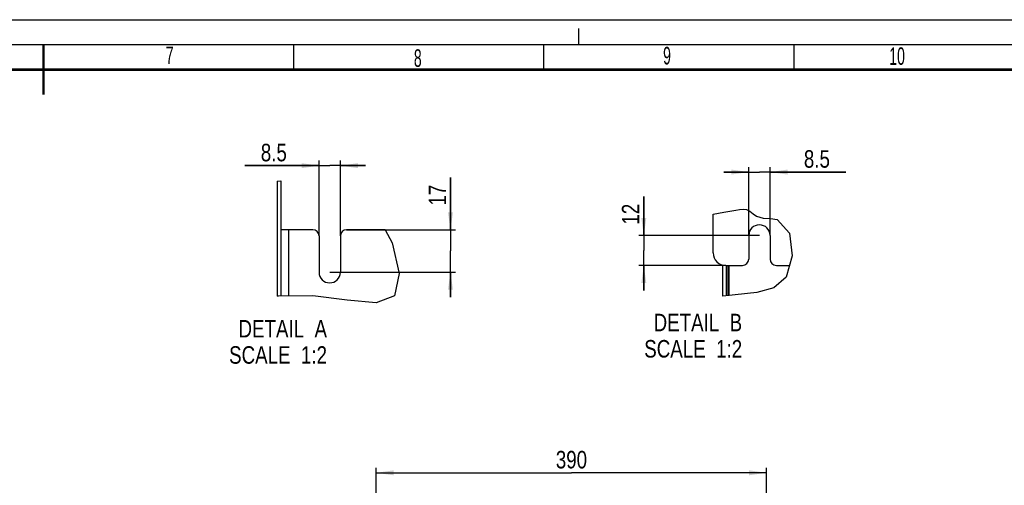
# Model space of a CAD drawing. Header units: millimetres. Extents: x 0 to 594, y 0 to 420.
# Tile 25 of 40: x 297 to 494, y 327 to 420. Entities that reach past the tile are written whole.
import ezdxf

# ---------------------------------------------------------------- set-up
doc = ezdxf.new("R2010")
doc.units = ezdxf.units.MM
doc.header["$LTSCALE"] = 32.67
doc.linetypes.add('DASHED', pattern=[0.2, 0.1, -0.1])
doc.layers.get('0').update_dxf_attribs({"linetype": 'CONTINUOUS'})
doc.layers.add('02___PRT_ALL_AXES', color=7, linetype='CONTINUOUS')
doc.layers.add('ROUNDS', color=7, linetype='CONTINUOUS')
doc.styles.get("Standard").update_dxf_attribs({"font": 'txt', "width": 0.8})
doc.styles.add('TEXTSTYLE_2', font='txt', dxfattribs={"width": 0.6})
doc.dimstyles.new('DIMSTYLE_2', dxfattribs={"dimtxt": 3.5, "dimasz": 3.5, "dimexe": 1, "dimexo": 0, "dimgap": 0.875, "dimtad": 1, "dimdec": 0, "dimlfac": 5, "dimdsep": 46, "dimtxsty": 'STANDARD', "dimblk": '_FILLED', "dimblk1": '_FILLED', "dimblk2": '_FILLED', "dimcen": 0.09, "dimclrt": 5, "dimadec": 0, "dimazin": 0, "dimtp": 0.01, "dimtm": 0.01, "dimtfac": 1, "dimtdec": 0, "dimtofl": 0, "dimtmove": 0, "dimatfit": 3, "dimldrblk": '_FILLED', "dimfxl": 1, "dimtolj": 1, "dimarcsym": 0})
doc.dimstyles.new('DIMSTYLE_3', dxfattribs={"dimtxt": 3.5, "dimasz": 3.5, "dimexe": 1, "dimexo": 0, "dimgap": 0.875, "dimtad": 1, "dimlfac": 2, "dimdsep": 46, "dimtxsty": 'STANDARD', "dimblk": '_FILLED', "dimblk1": '_FILLED', "dimblk2": '_FILLED', "dimcen": 0.09, "dimclrt": 5, "dimadec": 0, "dimazin": 0, "dimtp": 0.01, "dimtm": 0.01, "dimtfac": 1, "dimtofl": 0, "dimtmove": 0, "dimatfit": 3, "dimldrblk": '_FILLED', "dimfxl": 1, "dimtolj": 1, "dimarcsym": 0})

# ---------------------------------------------------------------- blocks, each defined once
blk = doc.blocks.new('_FILLED')
at = {"color": 0, "linetype": 'BYBLOCK'}
blk.add_solid([(0, 0), (-1, 0.143), (-1, -0.143)], dxfattribs=at)
blk = doc.blocks.new('*D8')
at = {"color": 2, "linetype": 'CONTINUOUS'}
for p, q in [((368.5, 310.46), (368.5, 330.42)), ((368.5, 329.42), (407.5, 329.42)), ((446.5, 329.42), (407.5, 329.42)), ((446.5, 310.46), (446.5, 330.42))]:
    blk.add_line(p, q, dxfattribs=at)
at = {"color": 2, "linetype": 'CONTINUOUS', "xscale": 3.5, "yscale": 3.5, "zscale": 3.5, "rotation": 180}
blk.add_blockref('_FILLED', (368.5, 329.42), dxfattribs=at)
at = {"color": 2, "linetype": 'CONTINUOUS', "xscale": 3.5, "yscale": 3.5, "zscale": 3.5}
blk.add_blockref('_FILLED', (446.5, 329.42), dxfattribs=at)
at = {"color": 5, "linetype": 'CONTINUOUS', "insert": (407.5, 333.8), "char_height": 3.5, "width": 8.4, "attachment_point": 2, "line_spacing_factor": 0.9}
blk.add_mtext('390', dxfattribs=at)
blk = doc.blocks.new('*D10')
at = {"color": 2, "linetype": 'CONTINUOUS'}
for p, q in [((383.33, 378.01), (383.33, 388.44)), ((383.33, 388.44), (383.33, 373.76)), ((362.57, 378.01), (384.33, 378.01)), ((383.33, 364.51), (383.33, 373.76)), ((359.19, 369.51), (384.33, 369.51)), ((383.33, 369.51), (383.33, 364.51))]:
    blk.add_line(p, q, dxfattribs=at)
at = {"color": 2, "linetype": 'CONTINUOUS', "xscale": 3.5, "yscale": 3.5, "zscale": 3.5}
for p, rotation in [((383.33, 378.01), 270), ((383.33, 369.51), 90)]:
    blk.add_blockref('_FILLED', p, dxfattribs=dict(at, rotation=rotation))
at = {"color": 5, "linetype": 'CONTINUOUS', "insert": (378.96, 382.84), "char_height": 3.5, "width": 5.6, "attachment_point": 1, "rotation": 90, "line_spacing_factor": 0.9}
blk.add_mtext('17', dxfattribs=at)
blk = doc.blocks.new('*D11')
at = {"color": 2, "linetype": 'CONTINUOUS'}
for p, q in [((357.07, 376.76), (357.07, 391.82)), ((361.32, 376.76), (361.32, 391.82)), ((357.07, 390.82), (342.23, 390.82)), ((342.23, 390.82), (359.19, 390.82)), ((366.32, 390.82), (359.19, 390.82)), ((361.32, 390.82), (366.32, 390.82))]:
    blk.add_line(p, q, dxfattribs=at)
at = {"color": 2, "linetype": 'CONTINUOUS', "xscale": 3.5, "yscale": 3.5, "zscale": 3.5}
blk.add_blockref('_FILLED', (357.07, 390.82), dxfattribs=at)
at = {"color": 2, "linetype": 'CONTINUOUS', "xscale": 3.5, "yscale": 3.5, "zscale": 3.5, "rotation": 180}
blk.add_blockref('_FILLED', (361.32, 390.82), dxfattribs=at)
at = {"color": 5, "linetype": 'CONTINUOUS', "insert": (350.63, 395.19), "char_height": 3.5, "width": 8.4, "attachment_point": 3, "line_spacing_factor": 0.9}
blk.add_mtext('8.5', dxfattribs=at)
blk = doc.blocks.new('*D12')
at = {"color": 2, "linetype": 'CONTINUOUS'}
for p, q in [((421.96, 376.86), (421.96, 384.63)), ((421.96, 384.63), (421.96, 373.86)), ((445.07, 376.86), (420.96, 376.86)), ((421.96, 365.86), (421.96, 373.86)), ((438.32, 370.86), (420.96, 370.86)), ((421.96, 370.86), (421.96, 365.86))]:
    blk.add_line(p, q, dxfattribs=at)
at = {"color": 2, "linetype": 'CONTINUOUS', "xscale": 3.5, "yscale": 3.5, "zscale": 3.5}
for p, rotation in [((421.96, 376.86), 270), ((421.96, 370.86), 90)]:
    blk.add_blockref('_FILLED', p, dxfattribs=dict(at, rotation=rotation))
at = {"color": 5, "linetype": 'CONTINUOUS', "insert": (417.58, 379.03), "char_height": 3.5, "width": 5.6, "attachment_point": 1, "rotation": 90, "line_spacing_factor": 0.9}
blk.add_mtext('12', dxfattribs=at)
blk = doc.blocks.new('*D13')
at = {"color": 2, "linetype": 'CONTINUOUS'}
for p, q in [((442.94, 376.86), (442.94, 390.54)), ((447.19, 376.86), (447.19, 390.54)), ((442.94, 389.54), (437.94, 389.54)), ((437.94, 389.54), (445.07, 389.54)), ((462.35, 389.54), (445.07, 389.54)), ((447.19, 389.54), (462.35, 389.54))]:
    blk.add_line(p, q, dxfattribs=at)
at = {"color": 2, "linetype": 'CONTINUOUS', "xscale": 3.5, "yscale": 3.5, "zscale": 3.5}
blk.add_blockref('_FILLED', (442.94, 389.54), dxfattribs=at)
at = {"color": 2, "linetype": 'CONTINUOUS', "xscale": 3.5, "yscale": 3.5, "zscale": 3.5, "rotation": 180}
blk.add_blockref('_FILLED', (447.19, 389.54), dxfattribs=at)
at = {"color": 5, "linetype": 'CONTINUOUS', "insert": (453.95, 393.91), "char_height": 3.5, "width": 8.4, "attachment_point": 1, "line_spacing_factor": 0.9}
blk.add_mtext('8.5', dxfattribs=at)

msp = doc.modelspace()

# ---------------------------------------------------------------- linework, layer by layer
at = {"color": 7, "linetype": 'CONTINUOUS'}
for p, q in [((0, 420), (594, 420)), ((352, 410), (352, 415)), ((402, 410), (402, 415)), ((452, 410), (452, 415)), ((435.8198, 373.364), (435.8198, 381.0962)), ((355.819, 378.0131), (349.444, 378.0131)), ((370.2549, 378.0131), (362.569, 378.0131)), ((357.069, 376.7631), (357.069, 369.5131)), ((361.319, 376.7631), (361.319, 369.5131)), ((442.9448, 376.864), (442.9448, 372.114)), ((447.1948, 376.864), (447.1948, 372.114)), ((438.3198, 370.864), (441.6948, 370.864)), ((448.4448, 370.864), (451.0698, 370.864))]:
    msp.add_line(p, q, dxfattribs=at)
at = {"color": 7, "linetype": 'DASHED'}
msp.add_line((409, 415), (409, 420), dxfattribs=at)
at = {"color": 2, "linetype": 'CONTINUOUS'}
for p, q in [((589, 415), (15, 415)), ((348.694, 387.7519), (349.444, 387.8018)), ((437.9374, 381.5371), (440.3321, 381.9244)), ((440.3321, 381.9244), (441.0865, 382.0707)), ((441.0865, 382.0707), (441.8074, 382.1476)), ((441.8074, 382.1476), (442.4758, 382.0584)), ((442.4758, 382.0584), (443.1557, 381.6936)), ((435.8198, 381.0962), (437.9374, 381.5371)), ((443.1557, 381.6936), (443.8055, 381.1844)), ((443.8055, 381.1844), (444.4855, 380.7186)), ((444.4855, 380.7186), (445.8376, 380.337)), ((445.8376, 380.337), (447.2825, 380.2495)), ((447.2825, 380.2495), (448.6389, 380.0487)), ((448.6389, 380.0487), (451.0961, 377.3216)), ((370.2549, 378.0131), (371.6429, 375.4115)), ((451.0961, 377.3216), (451.6288, 372.7603)), ((371.6429, 375.4115), (373.0992, 369.2615)), ((451.6288, 372.7603), (450.3806, 368.5264)), ((373.0992, 369.2615), (372.1698, 364.7749)), ((450.3806, 368.5264), (447.9294, 366.4031)), ((447.9294, 366.4031), (444.5466, 365.4954)), ((348.9671, 364.7511), (348.694, 364.7593)), ((355.8148, 364.7749), (348.9671, 364.7511)), ((362.7128, 363.9566), (355.8148, 364.7749)), ((372.1698, 364.7749), (368.4816, 363.4029)), ((444.5466, 365.4954), (437.7479, 364.7054)), ((368.4816, 363.4029), (362.7128, 363.9566))]:
    msp.add_line(p, q, dxfattribs=at)
at = {"color": 9, "linetype": 'CONTINUOUS'}
msp.add_line((350.944, 378.0131), (350.944, 364.758), dxfattribs=at)
at = {"color": 7, "linetype": 'CONTINUOUS', "const_width": 0.5}
for points in [[(302, 405), (302, 415)], [(20, 410), (584, 410)]]:
    msp.add_lwpolyline(points, dxfattribs=at)
at = {"color": 7, "linetype": 'CONTINUOUS'}
for centre, radius, start, end in [((355.819, 376.7631), 1.25, 0, 90), ((362.569, 376.7631), 1.25, 90, 180), ((445.0698, 376.864), 2.125, 0, 180), ((438.3198, 373.364), 2.5, 180, 270), ((441.6948, 372.114), 1.25, 270, 360), ((448.4448, 372.114), 1.25, 180, 270), ((359.194, 369.5131), 2.125, 180, 360), ((375.194, 369.5131), 2.125, 183.934784, 187.828967)]:
    msp.add_arc(centre, radius, start, end, dxfattribs=at)
at = {"layer": '02___PRT_ALL_AXES', "color": 3, "linetype": 'CONTINUOUS'}
msp.add_line((438.9979, 364.8533), (438.9979, 370.864), dxfattribs=at)
at = {"layer": 'ROUNDS', "color": 7, "linetype": 'CONTINUOUS'}
for p, q in [((348.694, 387.7519), (348.694, 364.7593)), ((438.4979, 364.7942), (438.4979, 370.864)), ((438.789, 364.8286), (438.789, 370.864))]:
    msp.add_line(p, q, dxfattribs=at)
at = {"layer": 'ROUNDS', "color": 3, "linetype": 'CONTINUOUS'}
for p, q in [((349.444, 387.8018), (349.444, 364.7528)), ((437.7479, 364.7054), (437.7479, 370.9549))]:
    msp.add_line(p, q, dxfattribs=at)

# ---------------------------------------------------------------- texts
at = {"color": 5, "linetype": 'CONTINUOUS', "char_height": 3.5, "attachment_point": 1, "line_spacing_factor": 0.9, "style": 'TEXTSTYLE_2'}
for s, insert, width in [('7', (326.4303, 414.6209), 2.1), ('8', (376.0158, 414.0738), 2.1), ('9', (425.8188, 414.5609), 2.1), ('10', (471.0135, 414.4711), 4.2)]:
    msp.add_mtext(s, dxfattribs=dict(at, insert=insert, width=width))
at = {"color": 5, "linetype": 'CONTINUOUS', "char_height": 3.5, "width": 28, "attachment_point": 3, "line_spacing_factor": 0.9}
for s, insert in [('DETAIL  B\\PSCALE  1:2', (441.6121, 361.2127)), ('DETAIL  A\\PSCALE  1:2', (358.6561, 359.9769))]:
    msp.add_mtext(s, dxfattribs=dict(at, insert=insert))

# ---------------------------------------------------------------- dimensions: what is measured, and where the dimension line sits
at = {"color": 2, "linetype": 'CONTINUOUS'}
for base, p1, p2, dimstyle, picture, middle in [((361.319, 390.8164), (357.069, 376.7631), (361.319, 376.7631), 'DIMSTYLE_3', '*D11', (346.4308, 390.8164)), ((447.1948, 389.5362), (442.9448, 376.864), (447.1948, 376.864), 'DIMSTYLE_3', '*D13', (458.1531, 389.5362)), ((446.4974, 329.4217), (368.4974, 310.4627), (446.4974, 310.4627), 'DIMSTYLE_2', '*D8', (407.4974, 329.4217))]:
    dim = msp.add_linear_dim(base=base, p1=p1, p2=p2, dimstyle=dimstyle, dxfattribs=at)
    dim.commit()
    dim.dimension.update_dxf_attribs({"geometry": picture, "text_midpoint": middle, "dimtype": 160})
for base, p1, p2, angle, picture, middle in [((383.3347, 369.5131), (362.569, 378.0131), (359.194, 369.5131), 270, '*D10', (383.3347, 385.6435)), ((421.9584, 376.864), (438.3198, 370.864), (445.0698, 376.864), 90, '*D12', (421.9584, 381.8296))]:
    dim = msp.add_linear_dim(base=base, p1=p1, p2=p2, angle=angle, dimstyle='DIMSTYLE_3', dxfattribs=at)
    dim.commit()
    dim.dimension.update_dxf_attribs({"geometry": picture, "text_midpoint": middle, "dimtype": 160})

doc.saveas('drawing.dxf')
